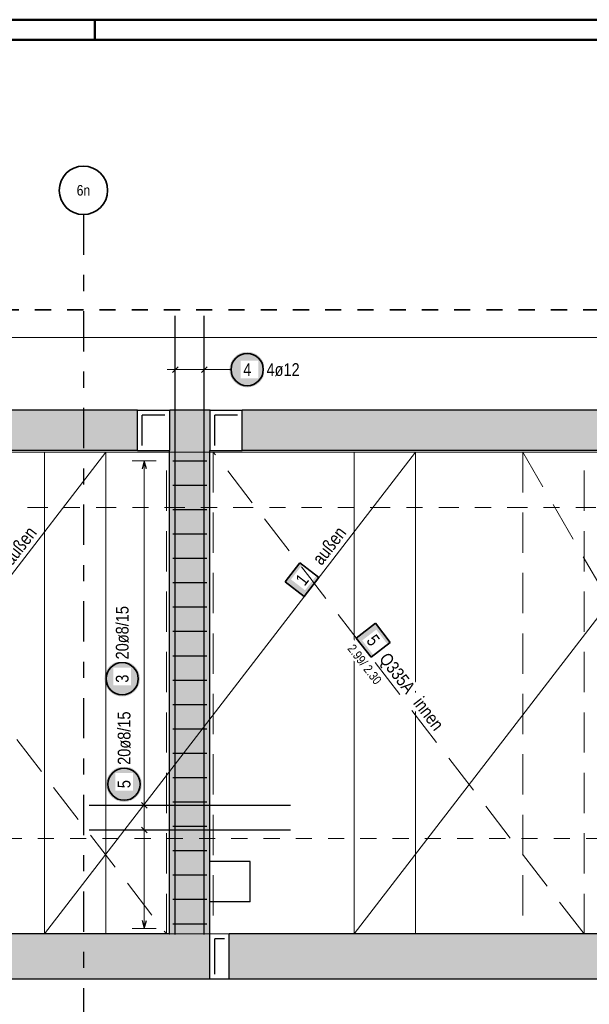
# Model space of a CAD drawing. Header units: millimetres. Extents: x -7.4 to 35.1, y -18.1 to 22.4.
# Tile 35 of 37: x 19.8 to 23.3, y 14.9 to 21. Entities that reach past the tile are written whole.
import ezdxf
from ezdxf.enums import TextEntityAlignment as Align

# ---------------------------------------------------------------- set-up
doc = ezdxf.new("R2010")
doc.units = ezdxf.units.MM
for name, pattern in [('DASHDOT', [1, 0.5, -0.25, 0, -0.25]), ('DASHDOTX2', [2, 1, -0.5, 0, -0.5]), ('HIDDEN', [0.375, 0.25, -0.125])]:
    doc.linetypes.add(name, pattern=pattern)
doc.layers.add('Grundebene', color=7, linetype='Continuous', lineweight=20)
doc.styles.add('Arial Narrow', font='ARIALN.TTF')
doc.linetypes.add('STRAKON_Linetype_13', pattern='A,15,[130,ltypeshp.shx,S=1.875,R=-30,X=0,Y=0],-1.875,[130,ltypeshp.shx,S=1.875,R=-30,X=0,Y=0]', length=16.875)

msp = doc.modelspace()

# ---------------------------------------------------------------- hatches: boundary and pattern name
at = {"lineweight": 25, "true_color": 0xffffff}
for points in [[(21.280094, 18.854193), (21.280027, 18.858031), (21.279826, 18.861866), (21.279491, 18.865691), (21.279023, 18.869502), (21.278423, 18.873294), (21.27769, 18.877063), (21.276826, 18.880804), (21.275833, 18.884513), (21.27471, 18.888184), (21.27346, 18.891815), (21.272084, 18.895399), (21.270584, 18.898934), (21.268961, 18.902413), (21.267218, 18.905834), (21.265357, 18.909193), (21.263379, 18.912484), (21.261288, 18.915704), (21.259086, 18.918849), (21.256775, 18.921915), (21.254359, 18.924899), (21.25184, 18.927797), (21.249221, 18.930605), (21.246506, 18.93332), (21.243698, 18.935938), (21.2408, 18.938457), (21.237816, 18.940874), (21.23475, 18.943184), (21.231605, 18.945387), (21.228385, 18.947478), (21.225094, 18.949455), (21.221736, 18.951317), (21.218315, 18.95306), (21.214835, 18.954683), (21.2113, 18.956183), (21.207716, 18.957559), (21.204086, 18.958809), (21.200414, 18.959931), (21.196705, 18.960925), (21.192964, 18.961789), (21.189195, 18.962521), (21.185403, 18.963122), (21.181592, 18.96359), (21.177767, 18.963925), (21.173933, 18.964126), (21.170094, 18.964193), (21.166255, 18.964126), (21.162421, 18.963925), (21.158596, 18.96359), (21.154785, 18.963122), (21.150992, 18.962521), (21.147223, 18.961789), (21.143482, 18.960925), (21.139774, 18.959931), (21.136102, 18.958809), (21.132472, 18.957559), (21.128887, 18.956183), (21.125353, 18.954683), (21.121873, 18.95306), (21.118452, 18.951317), (21.115094, 18.949455), (21.111803, 18.947478), (21.108583, 18.945387), (21.105437, 18.943184), (21.102371, 18.940874), (21.099387, 18.938457), (21.096489, 18.935938), (21.093681, 18.93332), (21.090966, 18.930605), (21.088348, 18.927797), (21.085829, 18.924899), (21.083413, 18.921915), (21.081102, 18.918849), (21.0789, 18.915704), (21.076808, 18.912484), (21.074831, 18.909193), (21.07297, 18.905834), (21.071226, 18.902413), (21.069604, 18.898934), (21.068104, 18.895399), (21.066728, 18.891815), (21.065478, 18.888184), (21.064355, 18.884513), (21.063361, 18.880804), (21.062497, 18.877063), (21.061765, 18.873294), (21.061164, 18.869502), (21.060696, 18.865691), (21.060362, 18.861866), (21.060161, 18.858031), (21.060094, 18.854193), (21.060161, 18.850354), (21.060362, 18.846519), (21.060696, 18.842694), (21.061164, 18.838883), (21.061765, 18.835091), (21.062497, 18.831322), (21.063361, 18.827581), (21.064355, 18.823872), (21.065478, 18.820201), (21.066728, 18.81657), (21.068104, 18.812986), (21.069604, 18.809451), (21.071226, 18.805972), (21.07297, 18.802551), (21.074831, 18.799193), (21.076808, 18.795901), (21.0789, 18.792681), (21.081102, 18.789536), (21.083413, 18.78647), (21.085829, 18.783486), (21.088348, 18.780588), (21.090966, 18.77778), (21.093681, 18.775065), (21.096489, 18.772447), (21.099387, 18.769928), (21.102371, 18.767511), (21.105437, 18.765201), (21.108583, 18.762998), (21.111803, 18.760907), (21.115094, 18.75893), (21.118452, 18.757068), (21.121873, 18.755325), (21.125353, 18.753703), (21.128887, 18.752202), (21.132472, 18.750826), (21.136102, 18.749576), (21.139774, 18.748454), (21.143482, 18.74746), (21.147223, 18.746596), (21.150992, 18.745864), (21.154785, 18.745263), (21.158596, 18.744795), (21.162421, 18.74446), (21.166255, 18.74426), (21.170094, 18.744193), (21.173933, 18.74426), (21.177767, 18.74446), (21.181592, 18.744795), (21.185403, 18.745263), (21.189195, 18.745864), (21.192964, 18.746596), (21.196705, 18.74746), (21.200414, 18.748454), (21.204086, 18.749576), (21.207716, 18.750826), (21.2113, 18.752202), (21.214835, 18.753703), (21.218315, 18.755325), (21.221736, 18.757068), (21.225094, 18.75893), (21.228385, 18.760907), (21.231605, 18.762998), (21.23475, 18.765201), (21.237816, 18.767511), (21.2408, 18.769928), (21.243698, 18.772447), (21.246506, 18.775065), (21.249221, 18.77778), (21.25184, 18.780588), (21.254359, 18.783486), (21.256775, 18.78647), (21.259086, 18.789536), (21.261288, 18.792681), (21.263379, 18.795901), (21.265357, 18.799193), (21.267218, 18.802551), (21.268961, 18.805972), (21.270584, 18.809451), (21.272084, 18.812986), (21.27346, 18.81657), (21.27471, 18.820201), (21.275833, 18.823872), (21.276826, 18.827581), (21.27769, 18.831322), (21.278423, 18.835091), (21.279023, 18.838883), (21.279491, 18.842694), (21.279826, 18.846519)], [(21.496536, 17.655664), (21.405079, 17.536771), (21.523973, 17.445314), (21.615429, 17.564208)], [(20.516573, 16.281718), (20.516506, 16.285557), (20.516305, 16.289391), (20.515971, 16.293216), (20.515503, 16.297027), (20.514902, 16.30082), (20.51417, 16.304589), (20.513306, 16.30833), (20.512312, 16.312038), (20.511189, 16.31571), (20.509939, 16.31934), (20.508564, 16.322925), (20.507063, 16.326459), (20.505441, 16.329939), (20.503698, 16.33336), (20.501836, 16.336718), (20.499859, 16.340009), (20.497767, 16.343229), (20.495565, 16.346375), (20.493254, 16.349441), (20.490838, 16.352425), (20.488319, 16.355323), (20.485701, 16.358131), (20.482986, 16.360846), (20.480178, 16.363464), (20.47728, 16.365983), (20.474296, 16.368399), (20.47123, 16.37071), (20.468085, 16.372912), (20.464864, 16.375004), (20.461573, 16.376981), (20.458215, 16.378843), (20.454794, 16.380586), (20.451314, 16.382208), (20.44778, 16.383708), (20.444195, 16.385084), (20.440565, 16.386334), (20.436893, 16.387457), (20.433185, 16.388451), (20.429444, 16.389315), (20.425675, 16.390047), (20.421882, 16.390648), (20.418071, 16.391116), (20.414246, 16.39145), (20.410412, 16.391651), (20.406573, 16.391718), (20.402734, 16.391651), (20.3989, 16.39145), (20.395075, 16.391116), (20.391264, 16.390648), (20.387472, 16.390047), (20.383703, 16.389315), (20.379962, 16.388451), (20.376253, 16.387457), (20.372581, 16.386334), (20.368951, 16.385084), (20.365367, 16.383708), (20.361832, 16.382208), (20.358352, 16.380586), (20.354931, 16.378843), (20.351573, 16.376981), (20.348282, 16.375004), (20.345062, 16.372912), (20.341917, 16.37071), (20.338851, 16.368399), (20.335867, 16.365983), (20.332969, 16.363464), (20.330161, 16.360846), (20.327446, 16.358131), (20.324827, 16.355323), (20.322308, 16.352425), (20.319892, 16.349441), (20.317581, 16.346375), (20.315379, 16.343229), (20.313288, 16.340009), (20.31131, 16.336718), (20.309449, 16.33336), (20.307706, 16.329939), (20.306083, 16.326459), (20.304583, 16.322925), (20.303207, 16.31934), (20.301957, 16.31571), (20.300834, 16.312038), (20.299841, 16.30833), (20.298977, 16.304589), (20.298244, 16.30082), (20.297644, 16.297027), (20.297176, 16.293216), (20.296841, 16.289391), (20.29664, 16.285557), (20.296573, 16.281718), (20.29664, 16.277879), (20.296841, 16.274045), (20.297176, 16.27022), (20.297644, 16.266409), (20.298244, 16.262617), (20.298977, 16.258848), (20.299841, 16.255107), (20.300834, 16.251398), (20.301957, 16.247726), (20.303207, 16.244096), (20.304583, 16.240512), (20.306083, 16.236977), (20.307706, 16.233497), (20.309449, 16.230076), (20.31131, 16.226718), (20.313288, 16.223427), (20.315379, 16.220207), (20.317581, 16.217062), (20.319892, 16.213996), (20.322308, 16.211012), (20.324827, 16.208114), (20.327446, 16.205306), (20.330161, 16.202591), (20.332969, 16.199972), (20.335867, 16.197453), (20.338851, 16.195037), (20.341917, 16.192726), (20.345062, 16.190524), (20.348282, 16.188433), (20.351573, 16.186455), (20.354931, 16.184594), (20.358352, 16.182851), (20.361832, 16.181228), (20.365367, 16.179728), (20.368951, 16.178352), (20.372581, 16.177102), (20.376253, 16.175979), (20.379962, 16.174986), (20.383703, 16.174122), (20.387472, 16.173389), (20.391264, 16.172789), (20.395075, 16.172321), (20.3989, 16.171986), (20.402734, 16.171785), (20.406573, 16.171718), (20.410412, 16.171785), (20.414246, 16.171986), (20.418071, 16.172321), (20.421882, 16.172789), (20.425675, 16.173389), (20.429444, 16.174122), (20.433185, 16.174986), (20.436893, 16.175979), (20.440565, 16.177102), (20.444195, 16.178352), (20.44778, 16.179728), (20.451314, 16.181228), (20.454794, 16.182851), (20.458215, 16.184594), (20.461573, 16.186455), (20.464864, 16.188433), (20.468085, 16.190524), (20.47123, 16.192726), (20.474296, 16.195037), (20.47728, 16.197453), (20.480178, 16.199972), (20.482986, 16.202591), (20.485701, 16.205306), (20.488319, 16.208114), (20.490838, 16.211012), (20.493254, 16.213996), (20.495565, 16.217062), (20.497767, 16.220207), (20.499859, 16.223427), (20.501836, 16.226718), (20.503698, 16.230076), (20.505441, 16.233497), (20.507063, 16.236977), (20.508564, 16.240512), (20.509939, 16.244096), (20.511189, 16.247726), (20.512312, 16.251398), (20.513306, 16.255107), (20.51417, 16.258848), (20.514902, 16.262617), (20.515503, 16.266409), (20.515971, 16.27022), (20.516305, 16.274045)]]:
    msp.add_hatch(color=7, dxfattribs=at).paths.add_polyline_path(points)
at = {"lineweight": 18, "true_color": 0xffffff}
msp.add_hatch(color=7, dxfattribs=at).paths.add_polyline_path([(22.057083, 17.161258), (21.965626, 17.280152), (21.846733, 17.188695), (21.938189, 17.069802)])
at = {"layer": 'Grundebene', "lineweight": 13, "true_color": 0xd7ffd7}
for points in [[(15.239383, 18.352313), (20.489745, 18.352313), (20.489745, 18.602307), (15.239383, 18.602313)], [(20.689745, 18.352313), (20.939747, 18.352313), (20.939747, 18.602307), (20.689745, 18.602313)], [(21.139747, 18.352313), (24.379537, 18.352313), (24.379537, 18.602313), (21.139747, 18.602313)], [(20.689346, 15.352313), (20.939334, 15.352313), (20.939346, 18.352313), (20.689346, 18.352313)], [(15.389332, 15.072313), (20.939334, 15.072307), (20.939334, 15.352313), (15.389332, 15.352313)], [(21.059333, 15.072307), (24.379537, 15.072307), (24.379537, 15.352313), (21.059333, 15.352313)]]:
    msp.add_hatch(color=254, dxfattribs=at).paths.add_polyline_path(points)

# ---------------------------------------------------------------- linework, layer by layer
at = {"color": 4, "linetype": 'Continuous', "lineweight": 50}
for p, q in [((29.725, 21.025), (0, 21.025)), ((20.225, 21.025), (20.225, 20.9)), ((29.6, 20.9), (0.5, 20.9))]:
    msp.add_line(p, q, dxfattribs=at)
at = {"color": 2, "linetype": 'HIDDEN', "lineweight": 35, "ltscale": 0.25}
msp.add_line((24.753976, 19.223908), (11.004432, 19.223908), dxfattribs=at)
at = {"color": 3, "linetype": 'Continuous', "lineweight": 25}
for p, q in [((20.724346, 15.348339), (20.724346, 19.188339)), ((20.724346, 15.348339), (20.724346, 19.188339)), ((20.904346, 15.348339), (20.904346, 19.188339)), ((20.904346, 15.348339), (20.904346, 19.188339)), ((20.706668, 18.836515), (20.742024, 18.87187)), ((20.706668, 18.836515), (20.742024, 18.87187)), ((20.886668, 18.836515), (20.922024, 18.87187)), ((20.886668, 18.836515), (20.922024, 18.87187)), ((20.489745, 18.602313), (20.689745, 18.602313)), ((20.939747, 18.602313), (21.139747, 18.602313)), ((20.489745, 18.352313), (20.689745, 18.352313)), ((20.939747, 18.352313), (21.139747, 18.352313)), ((20.531573, 18.288311), (20.518176, 18.238311)), ((20.544971, 18.238311), (20.531573, 18.288311)), ((20.709346, 18.288313), (20.919346, 18.288313)), ((20.709346, 18.137155), (20.919346, 18.137155)), ((20.709346, 17.985997), (20.919346, 17.985997)), ((20.709346, 17.834839), (20.919346, 17.834839)), ((20.709346, 17.683681), (20.919346, 17.683681)), ((20.709346, 17.532524), (20.919346, 17.532524)), ((20.709346, 17.381366), (20.919346, 17.381366)), ((20.709346, 17.230208), (20.919346, 17.230208)), ((20.709346, 17.07905), (20.919346, 17.07905)), ((20.709346, 16.927892), (20.919346, 16.927892)), ((20.709346, 16.776735), (20.919346, 16.776735)), ((20.709346, 16.625577), (20.919346, 16.625577)), ((20.709346, 16.474419), (20.919346, 16.474419)), ((20.709346, 16.323261), (20.919346, 16.323261)), ((21.439745, 16.149996), (20.189745, 16.149996)), ((20.513896, 16.167674), (20.549251, 16.132319)), ((20.709346, 16.172103), (20.919346, 16.172103)), ((20.513896, 16.014937), (20.549251, 15.979582)), ((20.709346, 16.020946), (20.919346, 16.020946)), ((21.439745, 15.99726), (20.189745, 15.99726)), ((20.709346, 15.869788), (20.919346, 15.869788)), ((21.188976, 15.802313), (20.939334, 15.802313)), ((21.188976, 15.552313), (21.188976, 15.802313)), ((20.709346, 15.71863), (20.919346, 15.71863)), ((20.709346, 15.567472), (20.919346, 15.567472)), ((21.188976, 15.552313), (20.939334, 15.552313)), ((20.518176, 15.436313), (20.531573, 15.386313)), ((20.531573, 15.386313), (20.544971, 15.436313)), ((20.709346, 15.416314), (20.919346, 15.416314)), ((21.059333, 15.072307), (20.939334, 15.072307))]:
    msp.add_line(p, q, dxfattribs=at)
at = {"color": 5, "linetype": 'Continuous', "lineweight": 18}
for p, q in [((11.183432, 19.054193), (24.574967, 19.054193)), ((20.724346, 18.779193), (20.724346, 18.929193)), ((20.724346, 18.779193), (20.724346, 18.929193)), ((20.904346, 18.779193), (20.904346, 18.929193)), ((20.904346, 18.779193), (20.904346, 18.929193)), ((20.954346, 18.854193), (20.674346, 18.854193)), ((21.070094, 18.854193), (20.954346, 18.854193)), ((20.606573, 18.288311), (20.456573, 18.288311)), ((20.531573, 15.386313), (20.531573, 18.288311)), ((20.456573, 16.149996), (20.606573, 16.149996)), ((20.456573, 15.99726), (20.606573, 15.99726)), ((20.456573, 15.386313), (20.606573, 15.386313))]:
    msp.add_line(p, q, dxfattribs=at)
at = {"color": 7, "linetype": 'Continuous', "lineweight": 18}
for p, q in [((20.293976, 18.342313), (17.993977, 18.342313)), ((20.293976, 18.342313), (17.993977, 15.352314)), ((19.913975, 18.342313), (19.913975, 15.352317)), ((22.213971, 18.342313), (19.913975, 18.342313)), ((19.913975, 18.342313), (19.913975, 18.342313)), ((19.913975, 15.352317), (22.213971, 18.342313)), ((20.293976, 15.352314), (20.293976, 18.342313)), ((24.133973, 18.342313), (21.833975, 18.342313)), ((21.833975, 18.342313), (21.833975, 15.352315)), ((24.133973, 18.342313), (21.833975, 15.352315)), ((22.213971, 15.352317), (22.213971, 18.342313)), ((17.993977, 15.352314), (20.293976, 15.352314)), ((19.913975, 15.352317), (22.213971, 15.352317)), ((21.833975, 15.352315), (24.133973, 15.352315)), ((21.833975, 15.352315), (21.833975, 15.352315))]:
    msp.add_line(p, q, dxfattribs=at)
at = {"color": 7, "linetype": 'HIDDEN', "lineweight": 18}
for p, q in [((20.669346, 18.342311), (18.369347, 18.342311)), ((20.669346, 15.352313), (20.669346, 18.342311)), ((18.369347, 15.352313), (20.669346, 15.352313)), ((20.669346, 15.352313), (20.669346, 15.352313))]:
    msp.add_line(p, q, dxfattribs=at)
at = {"color": 5, "linetype": 'HIDDEN', "lineweight": 18}
for p, q in [((20.959344, 18.342307), (20.959332, 15.352313)), ((22.945154, 18.342307), (20.959344, 18.342307)), ((20.959344, 18.342307), (20.959344, 18.342307)), ((22.879346, 18.342309), (22.879334, 15.35231)), ((24.608976, 18.342309), (22.879346, 18.342309)), ((22.879346, 18.342309), (24.608976, 15.352309)), ((23.259342, 18.342306), (22.945154, 18.342307)), ((23.25933, 15.352309), (23.259342, 18.342306)), ((20.959332, 15.352313), (21.952621, 15.352309)), ((21.952621, 15.352309), (23.25933, 15.352309)), ((22.879334, 15.35231), (23.328931, 15.352309))]:
    msp.add_line(p, q, dxfattribs=at)
at = {"color": 9, "linetype": 'DASHDOT', "lineweight": 0, "ltscale": 0.25}
msp.add_line((25.882962, 17.998328), (7.271863, 17.998328), dxfattribs=at)
at = {"color": 2, "linetype": 'Continuous', "lineweight": 35}
for p, q in [((21.496536, 17.655664), (21.405079, 17.536771)), ((21.615429, 17.564208), (21.496536, 17.655664)), ((21.405079, 17.536771), (21.523973, 17.445314)), ((21.523973, 17.445314), (21.615429, 17.564208)), ((21.965626, 17.280152), (21.846733, 17.188695)), ((22.057083, 17.161258), (21.965626, 17.280152)), ((21.846733, 17.188695), (21.938189, 17.069802)), ((21.938189, 17.069802), (22.057083, 17.161258))]:
    msp.add_line(p, q, dxfattribs=at)
at = {"color": 9, "linetype": 'HIDDEN', "lineweight": 0, "ltscale": 0.25}
msp.add_line((7.271863, 15.945158), (25.882962, 15.945158), dxfattribs=at)
at = {"color": 6, "linetype": 'STRAKON_Linetype_13', "lineweight": 13, "ltscale": 0.01}
msp.add_line((20.689346, 15.352313), (20.939334, 15.352313), dxfattribs=at)
at = {"color": 2, "linetype": 'Continuous', "lineweight": 35}
for centre, radius in [((20.154371, 19.966263), 0.15), ((21.170094, 18.854193), 0.1), ((20.394958, 16.93591), 0.1), ((20.406573, 16.281718), 0.1)]:
    msp.add_circle(centre, radius, dxfattribs=at)
at = {"color": 9, "linetype": 'Continuous', "lineweight": 0}
for centre in [(20.939295, 18.352313), (20.689745, 15.352313), (20.939295, 15.352313)]:
    msp.add_circle(centre, 0.00111, dxfattribs=at)
at = {"layer": 'Grundebene', "color": 3, "linetype": 'DASHDOTX2', "lineweight": 25, "ltscale": 0.25}
msp.add_line((20.154371, 19.816263), (20.154371, 14.026578), dxfattribs=at)
at = {"layer": 'Grundebene', "color": 3, "linetype": 'Continuous', "lineweight": 25}
for p, q in [((20.489745, 18.602307), (15.239383, 18.602307)), ((20.489745, 18.352313), (20.489745, 18.602313)), ((20.659745, 18.572307), (20.519745, 18.572307)), ((20.519745, 18.382307), (20.519745, 18.572307)), ((20.689745, 18.352313), (20.689745, 18.602313)), ((20.939747, 18.602307), (20.689745, 18.602307)), ((20.939747, 18.352313), (20.939747, 18.602313)), ((21.109747, 18.572307), (20.969747, 18.572307)), ((20.969747, 18.382307), (20.969747, 18.572307)), ((21.139747, 18.352313), (21.139747, 18.602313)), ((24.379537, 18.602307), (21.139747, 18.602307)), ((20.489745, 18.352313), (15.239383, 18.352313)), ((20.689745, 18.352313), (20.689346, 18.352313)), ((20.689346, 15.352313), (20.689346, 18.352313)), ((20.939334, 15.352313), (20.939334, 18.352313)), ((20.939747, 18.352313), (20.939346, 18.352313)), ((24.379537, 18.352313), (21.139747, 18.352313)), ((20.689346, 15.352313), (15.389332, 15.352313)), ((20.939334, 15.072313), (20.939334, 15.352313)), ((24.379537, 15.352313), (21.059333, 15.352313)), ((21.059333, 15.072313), (21.059333, 15.352313)), ((21.029333, 15.322307), (20.969334, 15.322307)), ((20.969334, 15.102307), (20.969334, 15.322307)), ((20.939334, 15.072307), (15.389332, 15.072307)), ((24.379537, 15.072307), (21.059333, 15.072307))]:
    msp.add_line(p, q, dxfattribs=at)

# ---------------------------------------------------------------- texts
at = {"color": 3, "lineweight": 25, "style": 'Arial Narrow'}
msp.add_text('6n', height=0.065, dxfattribs=at).set_placement((20.154371, 19.966263), align=Align.MIDDLE_CENTER)

# ---------------------------------------------------------------- next in the draw order: texts
at = {"color": 2, "lineweight": 35, "char_height": 0.07875, "attachment_point": 1, "line_spacing_factor": 0.9, "style": 'Arial Narrow', "bg_fill": 3, "box_fill_scale": 1.2, "bg_fill_color": 256, "bg_fill_true_color": 13158600, "bg_fill_transparency": 0}
for s, insert in [('4', (21.145287, 18.893568)), ('4ø12', (21.290094, 18.893568))]:
    msp.add_mtext(s, dxfattribs=dict(at, insert=insert))
at = {"color": 3, "lineweight": 25, "char_height": 0.08, "attachment_point": 1, "line_spacing_factor": 0.9, "style": 'Arial Narrow', "bg_fill": 3, "box_fill_scale": 1.2, "bg_fill_color": 256, "bg_fill_true_color": 13158600, "bg_fill_transparency": 0}
for insert, rotation in [((19.63248, 17.662782), 52.4314115), ((21.552476, 17.662783), 52.431406)]:
    msp.add_mtext(' außen', dxfattribs=dict(at, insert=insert, rotation=rotation))
at = {"color": 2, "lineweight": 35, "insert": (21.46392, 17.554834), "char_height": 0.07875, "attachment_point": 1, "rotation": 52.431406, "line_spacing_factor": 0.9, "style": 'Arial Narrow', "bg_fill": 3, "box_fill_scale": 1.2, "bg_fill_color": 256, "bg_fill_true_color": 13158600, "bg_fill_transparency": 0}
msp.add_mtext('1', dxfattribs=at)

# ---------------------------------------------------------------- next in the draw order: linework, layer by layer
at = {"color": 5, "linetype": 'HIDDEN', "lineweight": 18}
for p, q in [((18.369347, 18.342311), (20.669346, 15.352313)), ((23.25933, 15.352309), (20.959344, 18.342307))]:
    msp.add_line(p, q, dxfattribs=at)

# ---------------------------------------------------------------- next in the draw order: texts
at = {"color": 2, "lineweight": 35, "char_height": 0.07875, "attachment_point": 1, "line_spacing_factor": 0.9, "style": 'Arial Narrow', "bg_fill": 3, "box_fill_scale": 1.2, "bg_fill_color": 256, "bg_fill_true_color": 13158600, "bg_fill_transparency": 0}
for s, insert, rotation in [('5', (21.967993, 17.218646), 307.5684423), ('Q335A', (22.047251, 17.106384), 307.5684423), ('20ø8/15', (20.367198, 16.401718), 90), ('5', (20.367198, 16.256912), 90)]:
    msp.add_mtext(s, dxfattribs=dict(at, insert=insert, rotation=rotation))

# ---------------------------------------------------------------- next in the draw order: hatches: boundary and pattern name
at = {"lineweight": 25, "true_color": 0xffffff}
msp.add_hatch(color=7, dxfattribs=at).paths.add_polyline_path([(20.504958, 16.93591), (20.504891, 16.939749), (20.50469, 16.943583), (20.504355, 16.947408), (20.503887, 16.951219), (20.503287, 16.955011), (20.502554, 16.95878), (20.50169, 16.962521), (20.500697, 16.96623), (20.499574, 16.969902), (20.498324, 16.973532), (20.496948, 16.977117), (20.495448, 16.980651), (20.493825, 16.984131), (20.492082, 16.987552), (20.490221, 16.99091), (20.488243, 16.994201), (20.486152, 16.997421), (20.48395, 17.000566), (20.481639, 17.003633), (20.479223, 17.006617), (20.476704, 17.009514), (20.474085, 17.012322), (20.47137, 17.015037), (20.468562, 17.017656), (20.465665, 17.020175), (20.462681, 17.022591), (20.459614, 17.024902), (20.456469, 17.027104), (20.453249, 17.029195), (20.449958, 17.031173), (20.4466, 17.033034), (20.443179, 17.034777), (20.439699, 17.0364), (20.436165, 17.0379), (20.43258, 17.039276), (20.42895, 17.040526), (20.425278, 17.041649), (20.421569, 17.042643), (20.417828, 17.043506), (20.414059, 17.044239), (20.410267, 17.04484), (20.406456, 17.045307), (20.402631, 17.045642), (20.398797, 17.045843), (20.394958, 17.04591), (20.391119, 17.045843), (20.387285, 17.045642), (20.38346, 17.045307), (20.379649, 17.04484), (20.375857, 17.044239), (20.372088, 17.043506), (20.368347, 17.042643), (20.364638, 17.041649), (20.360966, 17.040526), (20.357336, 17.039276), (20.353751, 17.0379), (20.350217, 17.0364), (20.346737, 17.034777), (20.343316, 17.033034), (20.339958, 17.031173), (20.336667, 17.029195), (20.333447, 17.027104), (20.330302, 17.024902), (20.327235, 17.022591), (20.324251, 17.020175), (20.321354, 17.017656), (20.318546, 17.015037), (20.315831, 17.012322), (20.313212, 17.009514), (20.310693, 17.006617), (20.308277, 17.003633), (20.305966, 17.000566), (20.303764, 16.997421), (20.301673, 16.994201), (20.299695, 16.99091), (20.297834, 16.987552), (20.296091, 16.984131), (20.294468, 16.980651), (20.292968, 16.977117), (20.291592, 16.973532), (20.290342, 16.969902), (20.289219, 16.96623), (20.288225, 16.962521), (20.287362, 16.95878), (20.286629, 16.955011), (20.286028, 16.951219), (20.285561, 16.947408), (20.285226, 16.943583), (20.285025, 16.939749), (20.284958, 16.93591), (20.285025, 16.932071), (20.285226, 16.928237), (20.285561, 16.924412), (20.286028, 16.920601), (20.286629, 16.916809), (20.287362, 16.91304), (20.288225, 16.909299), (20.289219, 16.90559), (20.290342, 16.901918), (20.291592, 16.898288), (20.292968, 16.894703), (20.294468, 16.891169), (20.296091, 16.887689), (20.297834, 16.884268), (20.299695, 16.88091), (20.301673, 16.877619), (20.303764, 16.874399), (20.305966, 16.871254), (20.308277, 16.868187), (20.310693, 16.865203), (20.313212, 16.862306), (20.315831, 16.859498), (20.318546, 16.856783), (20.321354, 16.854164), (20.324251, 16.851645), (20.327235, 16.849229), (20.330302, 16.846918), (20.333447, 16.844716), (20.336667, 16.842625), (20.339958, 16.840647), (20.343316, 16.838786), (20.346737, 16.837043), (20.350217, 16.83542), (20.353751, 16.83392), (20.357336, 16.832544), (20.360966, 16.831294), (20.364638, 16.830171), (20.368347, 16.829178), (20.372088, 16.828314), (20.375857, 16.827581), (20.379649, 16.826981), (20.38346, 16.826513), (20.387285, 16.826178), (20.391119, 16.825977), (20.394958, 16.82591), (20.398797, 16.825977), (20.402631, 16.826178), (20.406456, 16.826513), (20.410267, 16.826981), (20.414059, 16.827581), (20.417828, 16.828314), (20.421569, 16.829178), (20.425278, 16.830171), (20.42895, 16.831294), (20.43258, 16.832544), (20.436165, 16.83392), (20.439699, 16.83542), (20.443179, 16.837043), (20.4466, 16.838786), (20.449958, 16.840647), (20.453249, 16.842625), (20.456469, 16.844716), (20.459614, 16.846918), (20.462681, 16.849229), (20.465665, 16.851645), (20.468562, 16.854164), (20.47137, 16.856783), (20.474085, 16.859498), (20.476704, 16.862306), (20.479223, 16.865203), (20.481639, 16.868187), (20.48395, 16.871254), (20.486152, 16.874399), (20.488243, 16.877619), (20.490221, 16.88091), (20.492082, 16.884268), (20.493825, 16.887689), (20.495448, 16.891169), (20.496948, 16.894703), (20.498324, 16.898288), (20.499574, 16.901918), (20.500697, 16.90559), (20.50169, 16.909299), (20.502554, 16.91304), (20.503287, 16.916809), (20.503887, 16.920601), (20.504355, 16.924412), (20.50469, 16.928237)])

# ---------------------------------------------------------------- next in the draw order: texts
at = {"color": 2, "lineweight": 35, "insert": (21.822954, 17.170404), "char_height": 0.05625, "attachment_point": 1, "rotation": 307.5684423, "line_spacing_factor": 0.9, "style": 'Arial Narrow', "bg_fill": 3, "box_fill_scale": 1.2, "bg_fill_color": 256, "bg_fill_true_color": 13158600, "bg_fill_transparency": 0}
msp.add_mtext(' 2.99/ 2.30', dxfattribs=at)
at = {"color": 3, "lineweight": 25, "insert": (22.243977, 16.85269), "char_height": 0.08, "attachment_point": 1, "rotation": 307.5684423, "line_spacing_factor": 0.9, "style": 'Arial Narrow', "bg_fill": 3, "box_fill_scale": 1.2, "bg_fill_color": 256, "bg_fill_true_color": 13158600, "bg_fill_transparency": 0}
msp.add_mtext(' innen', dxfattribs=at)

# ---------------------------------------------------------------- next in the draw order: texts
at = {"color": 2, "lineweight": 35, "char_height": 0.07875, "attachment_point": 1, "rotation": 90, "line_spacing_factor": 0.9, "style": 'Arial Narrow', "bg_fill": 3, "box_fill_scale": 1.2, "bg_fill_color": 256, "bg_fill_true_color": 13158600, "bg_fill_transparency": 0}
for s, insert in [('20ø8/15', (20.355583, 17.05591)), ('3', (20.355583, 16.911104))]:
    msp.add_mtext(s, dxfattribs=dict(at, insert=insert))

doc.saveas('drawing.dxf')
